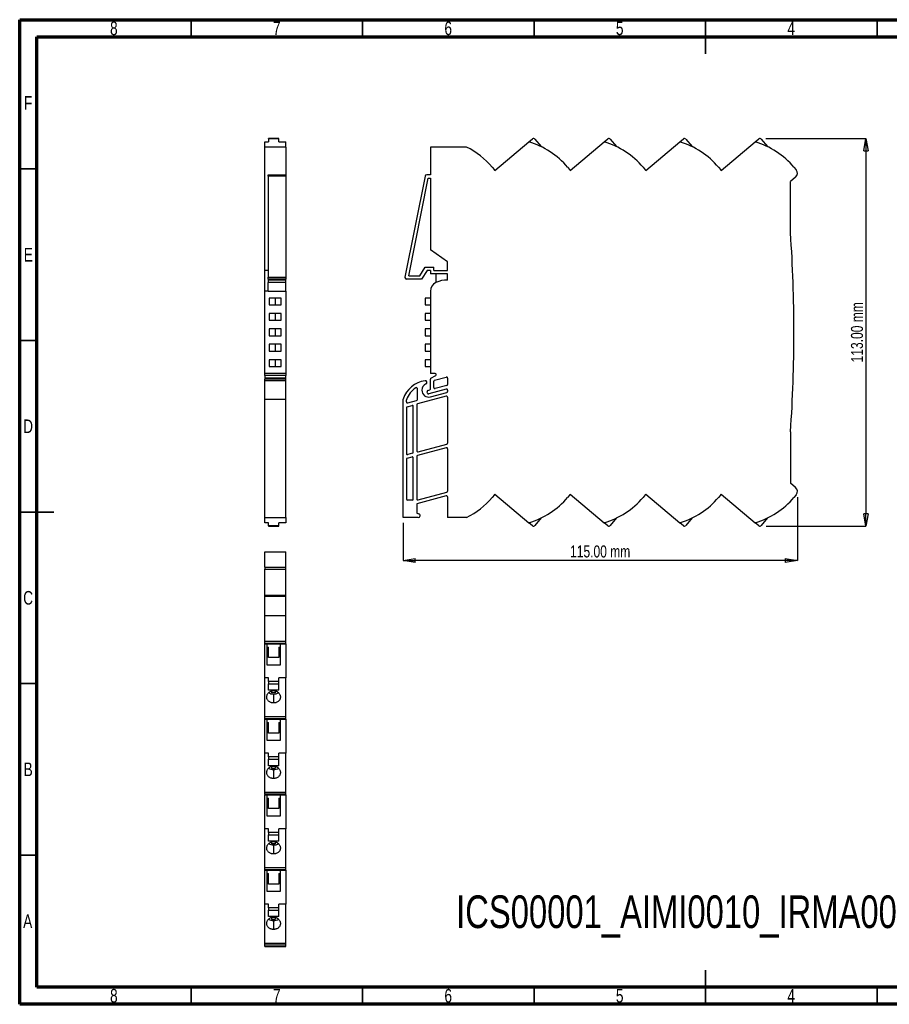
# Model space of a CAD drawing. Header units: millimetres. Extents: x 15 to 419, y 5 to 292.
# Tile 1 of 4: x 15 to 269, y 5 to 292. Entities that reach past the tile are written whole.
import ezdxf

# ---------------------------------------------------------------- set-up
doc = ezdxf.new("R2010")
doc.units = ezdxf.units.MM
doc.header["$PDSIZE"] = -1
doc.styles.add('SLDTEXTSTYLE0', font='TXT', dxfattribs={"width": 0.75})
doc.dimstyles.new('SLDDIMSTYLE0', dxfattribs={"dimtxt": 3.5, "dimasz": 3.556, "dimexe": 0, "dimexo": 0.0625, "dimgap": 0.875, "dimtad": 1, "dimrnd": 1e-09, "dimzin": 12, "dimdsep": 46, "dimtxsty": 'SLDTEXTSTYLE0', "dimblk1": 'CLOSED', "dimblk2": 'CLOSED', "dimsah": 1, "dimcen": 0.09, "dimadec": 0, "dimazin": 3, "dimtfac": 1, "dimtofl": 0, "dimtmove": 0, "dimatfit": 3, "dimldrblk": 'CLOSED', "dimfxl": 1, "dimfrac": 2, "dimtolj": 1, "dimtzin": 12, "dimarcsym": 0})

# ---------------------------------------------------------------- blocks, each defined once
blk = doc.blocks.new('_Closed')
at = {"color": 0, "linetype": 'ByBlock', "lineweight": -2}
for p, q in [((-1, 0.166667), (0, 0)), ((-1, 0.166667), (-1, -0.166667)), ((0, 0), (-1, -0.166667)), ((0, 0), (-1, 0))]:
    blk.add_line(p, q, dxfattribs=at)
blk = doc.blocks.new('*D5')
at = {"color": 0, "linetype": 'Continuous', "lineweight": -2, "transparency": 16777216}
for p, q in [((241.77, 152.81), (241.77, 134.38)), ((126.78, 145.37), (126.78, 134.38)), ((238.22, 134.38), (130.33, 134.38))]:
    blk.add_line(p, q, dxfattribs=at)
at = {"layer": 'Defpoints', "color": 0, "linetype": 'Continuous', "transparency": 16777216}
for p in [(241.77, 152.87), (126.78, 145.44), (126.78, 134.38)]:
    blk.add_point(p, dxfattribs=at)
at = {"color": 0, "linetype": 'Continuous', "lineweight": -2, "transparency": 16777216, "xscale": 3.556, "yscale": 3.556, "zscale": 3.556, "rotation": 180}
blk.add_blockref('_Closed', (126.78, 134.38), dxfattribs=at)
at = {"color": 0, "linetype": 'Continuous', "lineweight": -2, "transparency": 16777216, "xscale": 3.556, "yscale": 3.556, "zscale": 3.556}
blk.add_blockref('_Closed', (241.77, 134.38), dxfattribs=at)
at = {"color": 0, "linetype": 'Continuous', "lineweight": 18, "transparency": 16777216, "insert": (184.27, 138.75), "char_height": 3.5, "attachment_point": 2, "style": 'SLDTEXTSTYLE0'}
blk.add_mtext('\\A1;115.00 mm', dxfattribs=at)
blk = doc.blocks.new('*D6')
at = {"color": 0, "linetype": 'Continuous', "lineweight": -2, "transparency": 16777216}
for p, q in [((232.59, 257.37), (261.78, 257.37)), ((261.78, 253.82), (261.78, 147.94)), ((232.69, 144.38), (261.78, 144.38))]:
    blk.add_line(p, q, dxfattribs=at)
at = {"layer": 'Defpoints', "color": 0, "linetype": 'Continuous', "transparency": 16777216}
for p in [(232.52, 257.37), (232.63, 144.38), (261.78, 144.38)]:
    blk.add_point(p, dxfattribs=at)
at = {"color": 0, "linetype": 'Continuous', "lineweight": -2, "transparency": 16777216, "xscale": 3.556, "yscale": 3.556, "zscale": 3.556}
for p, rotation in [((261.78, 257.37), 90), ((261.78, 144.38), 270)]:
    blk.add_blockref('_Closed', p, dxfattribs=dict(at, rotation=rotation))
at = {"color": 0, "linetype": 'Continuous', "lineweight": 18, "transparency": 16777216, "insert": (257.4, 200.88), "char_height": 3.5, "attachment_point": 2, "rotation": 90, "style": 'SLDTEXTSTYLE0'}
blk.add_mtext('\\A1;113.00 mm', dxfattribs=at)

msp = doc.modelspace()

# ---------------------------------------------------------------- linework, layer by layer
at = {"color": 7, "linetype": 'Continuous', "lineweight": 70}
for p, q in [((15, 5), (15, 292)), ((15, 292), (415, 292)), ((20, 10), (20, 287)), ((20, 287), (410, 287)), ((410, 10), (20, 10)), ((415, 5), (15, 5))]:
    msp.add_line(p, q, dxfattribs=at)
at = {"color": 7, "linetype": 'Continuous', "lineweight": 35}
for p, q in [((65, 287), (65, 292)), ((115, 287), (115, 292)), ((165, 287), (165, 292)), ((215, 292), (215, 282)), ((215, 287), (215, 292)), ((265, 287), (265, 292)), ((20, 248.5), (15, 248.5)), ((20, 198.5), (15, 198.5)), ((15, 148.5), (25, 148.5)), ((20, 148.5), (15, 148.5)), ((20, 98.5), (15, 98.5)), ((20, 48.5), (15, 48.5)), ((215, 5), (215, 15)), ((65, 10), (65, 5)), ((115, 10), (115, 5)), ((165, 10), (165, 5)), ((215, 10), (215, 5)), ((265, 10), (265, 5))]:
    msp.add_line(p, q, dxfattribs=at)
at = {"color": 7, "linetype": 'Continuous', "lineweight": 25}
for p, q in [((86.479, 256.376), (87.529, 256.376)), ((86.479, 254.876), (86.479, 256.376)), ((90.529, 257.371), (87.529, 257.371)), ((87.529, 257.254), (87.529, 257.371)), ((87.529, 257.254), (87.529, 256.376)), ((90.529, 257.254), (87.529, 257.254)), ((90.529, 257.254), (90.529, 257.371)), ((90.529, 256.376), (90.529, 257.254)), ((90.529, 256.376), (92.579, 256.376)), ((92.579, 254.876), (92.579, 256.376)), ((153.552, 248.049), (163.476, 256.376)), ((163.476, 256.376), (164.523, 257.254)), ((165.227, 257.193), (167.076, 254.989)), ((175.552, 248.049), (185.476, 256.376)), ((185.476, 256.376), (186.523, 257.254)), ((187.227, 257.193), (189.076, 254.989)), ((197.552, 248.049), (207.476, 256.376)), ((207.476, 256.376), (208.523, 257.254)), ((209.227, 257.193), (211.076, 254.989)), ((219.552, 248.049), (229.476, 256.376)), ((229.476, 256.376), (230.523, 257.254)), ((231.227, 257.193), (233.076, 254.989)), ((92.579, 254.876), (86.479, 254.876)), ((86.479, 218.876), (86.479, 254.876)), ((92.579, 254.876), (92.579, 246.778)), ((145.308, 254.876), (134.772, 254.876)), ((134.772, 254.876), (134.772, 246.778)), ((152.784, 248.988), (153.427, 248.222)), ((174.784, 248.988), (175.427, 248.222)), ((196.784, 248.988), (197.427, 248.222)), ((218.784, 248.988), (219.427, 248.222)), ((240.784, 248.988), (241.427, 248.222)), ((87.479, 246.778), (92.579, 246.778)), ((87.479, 246.376), (87.479, 246.778)), ((92.579, 246.376), (87.479, 246.376)), ((87.479, 246.376), (87.479, 216.973)), ((92.579, 246.778), (92.579, 246.376)), ((92.579, 246.376), (92.579, 216.973)), ((133.192, 246.376), (127.334, 216.973)), ((128.434, 217.376), (134.092, 245.778)), ((134.772, 246.778), (133.682, 246.778)), ((134.092, 245.778), (134.772, 245.778)), ((134.772, 245.778), (134.772, 224.876)), ((241.242, 246.109), (239.772, 244.876)), ((239.772, 229.876), (239.772, 244.876)), ((139.772, 221.376), (134.772, 224.876)), ((139.772, 218.876), (139.772, 221.376)), ((87.479, 218.876), (86.479, 218.876)), ((86.479, 212.876), (86.479, 218.876)), ((131.66, 217.376), (133.217, 219.876)), ((133.772, 218.876), (132.215, 216.376)), ((133.217, 219.876), (135.772, 219.876)), ((134.772, 218.876), (133.772, 218.876)), ((134.772, 218.876), (134.772, 217.876)), ((135.772, 218.876), (135.772, 219.876)), ((135.772, 218.876), (139.772, 218.876)), ((87.479, 216.973), (92.579, 216.973)), ((87.479, 216.876), (87.479, 216.973)), ((92.579, 216.876), (87.479, 216.876)), ((87.479, 216.376), (87.479, 216.876)), ((92.579, 216.376), (87.479, 216.376)), ((87.479, 216.376), (87.479, 215.376)), ((92.579, 216.122), (87.479, 216.122)), ((92.579, 215.376), (87.479, 215.376)), ((87.479, 212.876), (87.479, 215.376)), ((92.579, 216.973), (92.579, 216.876)), ((92.579, 216.876), (92.579, 216.376)), ((92.579, 216.122), (92.579, 216.376)), ((92.579, 215.376), (92.579, 216.122)), ((92.579, 212.876), (92.579, 215.376)), ((132.215, 216.376), (127.825, 216.376)), ((128.434, 217.376), (131.66, 217.376)), ((139.772, 217.876), (134.772, 217.876)), ((136.372, 217.876), (136.372, 215.376)), ((139.772, 216.122), (139.772, 217.876)), ((87.479, 212.876), (86.479, 212.876)), ((86.479, 188.876), (86.479, 212.876)), ((87.479, 212.876), (92.579, 212.876)), ((92.579, 212.876), (92.579, 188.876)), ((134.772, 212.876), (134.772, 188.876)), ((87.779, 210.876), (87.779, 208.876)), ((89.529, 210.876), (87.779, 210.876)), ((89.529, 210.876), (89.529, 208.876)), ((91.279, 210.876), (89.529, 210.876)), ((91.279, 208.876), (91.279, 210.876)), ((133.272, 210.876), (133.272, 208.876)), ((134.772, 210.876), (133.272, 210.876)), ((87.779, 208.876), (89.529, 208.876)), ((89.529, 208.876), (91.279, 208.876)), ((133.272, 208.876), (134.772, 208.876)), ((87.779, 206.376), (87.779, 204.376)), ((89.529, 206.376), (87.779, 206.376)), ((87.779, 204.376), (89.529, 204.376)), ((89.529, 206.376), (89.529, 204.376)), ((91.279, 206.376), (89.529, 206.376)), ((89.529, 204.376), (91.279, 204.376)), ((91.279, 204.376), (91.279, 206.376)), ((133.272, 206.376), (133.272, 204.376)), ((134.772, 206.376), (133.272, 206.376)), ((133.272, 204.376), (134.772, 204.376)), ((87.779, 201.876), (87.779, 199.876)), ((89.529, 201.876), (87.779, 201.876)), ((89.529, 201.876), (89.529, 199.876)), ((91.279, 201.876), (89.529, 201.876)), ((91.279, 199.876), (91.279, 201.876)), ((133.272, 201.876), (133.272, 199.876)), ((134.772, 201.876), (133.272, 201.876)), ((87.779, 199.876), (89.529, 199.876)), ((89.529, 199.876), (91.279, 199.876)), ((133.272, 199.876), (134.772, 199.876)), ((87.779, 197.376), (87.779, 195.376)), ((89.529, 197.376), (87.779, 197.376)), ((87.779, 195.376), (89.529, 195.376)), ((89.529, 197.376), (89.529, 195.376)), ((91.279, 197.376), (89.529, 197.376)), ((89.529, 195.376), (91.279, 195.376)), ((91.279, 195.376), (91.279, 197.376)), ((133.272, 197.376), (133.272, 195.376)), ((134.772, 197.376), (133.272, 197.376)), ((133.272, 195.376), (134.772, 195.376)), ((87.779, 192.876), (87.779, 190.876)), ((89.529, 192.876), (87.779, 192.876)), ((89.529, 192.876), (89.529, 190.876)), ((91.279, 192.876), (89.529, 192.876)), ((91.279, 190.876), (91.279, 192.876)), ((133.272, 192.876), (133.272, 190.876)), ((134.772, 192.876), (133.272, 192.876)), ((87.779, 190.876), (89.529, 190.876)), ((89.529, 190.876), (91.279, 190.876)), ((133.272, 190.876), (134.772, 190.876)), ((92.579, 188.876), (86.479, 188.876)), ((86.479, 188.316), (86.479, 188.876)), ((92.579, 188.316), (86.479, 188.316)), ((86.479, 188.316), (86.479, 187.519)), ((92.579, 187.519), (86.479, 187.519)), ((86.479, 187.519), (86.479, 187.259)), ((92.579, 187.259), (86.479, 187.259)), ((86.479, 186.78), (86.479, 187.259)), ((92.579, 186.78), (86.479, 186.78)), ((86.479, 186.78), (86.479, 186.774)), ((92.579, 186.774), (86.479, 186.774)), ((86.479, 181.41), (86.479, 186.774)), ((92.579, 188.876), (92.579, 188.316)), ((92.579, 187.519), (92.579, 188.316)), ((92.579, 187.259), (92.579, 187.519)), ((92.579, 186.78), (92.579, 187.259)), ((92.579, 186.774), (92.579, 186.78)), ((92.579, 181.41), (92.579, 186.774)), ((136.152, 188.876), (134.772, 188.876)), ((134.772, 184.352), (134.772, 187.259)), ((134.922, 187.519), (136.302, 188.316)), ((135.772, 184.781), (135.772, 186.625)), ((135.994, 186.914), (139.394, 187.825)), ((139.772, 187.536), (139.772, 185.692)), ((130.972, 181.264), (130.972, 184.452)), ((134.007, 183.917), (134.55, 184.063)), ((139.394, 184.325), (134.266, 182.951)), ((139.55, 185.402), (136.15, 184.491)), ((139.772, 184.036), (139.772, 183.622)), ((86.479, 181.41), (92.579, 181.41)), ((86.479, 146.876), (86.479, 181.41)), ((92.579, 146.876), (92.579, 181.41)), ((126.778, 146.876), (126.778, 181.41)), ((127.778, 180.569), (127.778, 181.24)), ((128.155, 180.279), (130.75, 180.974)), ((139.394, 182.255), (131, 180.006)), ((133.899, 183.164), (133.795, 183.55)), ((134.79, 182.056), (139.55, 183.332)), ((139.772, 181.965), (139.772, 168.586)), ((127.778, 178.912), (127.778, 165.533)), ((128, 179.202), (129.4, 179.577)), ((129.778, 165.908), (129.778, 179.287)), ((130.778, 179.716), (130.778, 166.337)), ((239.772, 171.876), (239.772, 156.876)), ((139.394, 167.22), (131, 164.97)), ((131.155, 166.047), (139.55, 168.297)), ((139.772, 166.93), (139.772, 154.551)), ((127.778, 163.877), (127.778, 152.211)), ((128, 164.167), (129.4, 164.542)), ((129.555, 165.619), (128.155, 165.243)), ((129.778, 152.211), (129.778, 164.252)), ((130.778, 164.681), (130.778, 152.302)), ((241.242, 155.642), (239.772, 156.876)), ((139.394, 153.184), (130.778, 150.876)), ((131.155, 152.012), (139.55, 154.261)), ((139.772, 152.895), (139.772, 146.876)), ((153.427, 153.529), (152.784, 152.763)), ((153.552, 153.702), (163.476, 145.376)), ((175.427, 153.529), (174.784, 152.763)), ((175.552, 153.702), (185.476, 145.376)), ((197.427, 153.529), (196.784, 152.763)), ((197.552, 153.702), (207.476, 145.376)), ((219.427, 153.529), (218.784, 152.763)), ((219.552, 153.702), (229.476, 145.376)), ((241.427, 153.529), (240.784, 152.763)), ((129.478, 151.911), (128.078, 151.911)), ((130.778, 150.876), (130.778, 148.144)), ((86.479, 146.876), (92.579, 146.876)), ((86.479, 145.376), (86.479, 146.876)), ((92.579, 146.876), (92.579, 145.376)), ((131.212, 146.876), (126.778, 146.876)), ((130.778, 148.144), (131.358, 147.988)), ((145.308, 146.876), (139.772, 146.876)), ((167.076, 146.762), (165.227, 144.559)), ((189.076, 146.762), (187.227, 144.559)), ((211.076, 146.762), (209.227, 144.559)), ((233.076, 146.762), (231.227, 144.559)), ((87.529, 145.376), (86.479, 145.376)), ((87.529, 144.497), (87.529, 145.376)), ((90.529, 144.497), (87.529, 144.497)), ((87.529, 144.497), (87.529, 144.38)), ((87.529, 144.38), (90.529, 144.38)), ((92.579, 145.376), (90.529, 145.376)), ((90.529, 144.497), (90.529, 145.376)), ((90.529, 144.38), (90.529, 144.497)), ((164.523, 144.497), (163.476, 145.376)), ((186.523, 144.497), (185.476, 145.376)), ((208.523, 144.497), (207.476, 145.376)), ((230.523, 144.497), (229.476, 145.376)), ((86.479, 136.857), (92.579, 136.857)), ((86.479, 132.423), (86.479, 136.857)), ((92.579, 132.423), (92.579, 136.857)), ((86.479, 132.423), (92.579, 132.423)), ((86.479, 132.423), (86.479, 131.857)), ((92.579, 131.857), (92.579, 132.423)), ((86.479, 131.857), (92.579, 131.857)), ((86.479, 124.24), (86.479, 131.857)), ((92.579, 124.24), (92.579, 131.857)), ((86.479, 124.24), (92.579, 124.24)), ((86.479, 123.863), (86.479, 124.24)), ((92.579, 123.863), (86.479, 123.863)), ((86.479, 118.327), (86.479, 123.863)), ((92.579, 123.863), (92.579, 124.24)), ((92.579, 118.327), (92.579, 123.863)), ((86.479, 118.327), (92.579, 118.327)), ((86.479, 110.851), (86.479, 118.327)), ((92.579, 110.851), (92.579, 118.327)), ((86.479, 110.851), (92.579, 110.851)), ((86.479, 110.208), (86.479, 110.851)), ((92.579, 110.208), (86.479, 110.208)), ((86.479, 110.208), (86.479, 110.082)), ((86.479, 100.159), (86.479, 110.082)), ((86.479, 110.082), (87.029, 110.082)), ((87.029, 110.082), (87.029, 103.967)), ((87.029, 110.082), (91.029, 110.082)), ((87.029, 109.131), (87.529, 109.131)), ((87.529, 106.067), (87.529, 109.131)), ((90.529, 109.131), (90.529, 106.067)), ((90.529, 109.131), (91.029, 109.131)), ((91.029, 103.967), (91.029, 110.082)), ((91.029, 110.082), (92.579, 110.082)), ((92.579, 110.208), (92.579, 110.851)), ((92.579, 110.082), (92.579, 110.208)), ((92.579, 110.082), (92.579, 100.159)), ((87.029, 103.967), (91.029, 103.967)), ((90.529, 106.067), (87.529, 106.067)), ((87.529, 100.159), (86.479, 100.159)), ((86.479, 88.851), (86.479, 100.159)), ((87.529, 99.112), (87.529, 100.159)), ((90.529, 99.112), (87.529, 99.112)), ((87.529, 99.112), (87.529, 98.408)), ((87.529, 98.408), (90.529, 98.408)), ((87.529, 96.559), (87.529, 98.408)), ((92.579, 100.159), (90.529, 100.159)), ((90.529, 99.112), (90.529, 100.159)), ((90.529, 98.408), (90.529, 99.112)), ((90.529, 96.559), (90.529, 98.408)), ((92.579, 88.851), (92.579, 100.159)), ((90.529, 96.559), (87.529, 96.559)), ((88.529, 95.761), (88.529, 96.404)), ((89.529, 95.761), (88.529, 95.761)), ((89.029, 95.44), (89.029, 92.831)), ((89.529, 96.404), (89.529, 95.761)), ((86.479, 88.851), (92.579, 88.851)), ((86.479, 88.208), (86.479, 88.851)), ((92.579, 88.208), (86.479, 88.208)), ((86.479, 88.208), (86.479, 88.082)), ((86.479, 78.159), (86.479, 88.082)), ((86.479, 88.082), (87.029, 88.082)), ((87.029, 88.082), (87.029, 81.967)), ((87.029, 88.082), (91.029, 88.082)), ((87.029, 87.131), (87.529, 87.131)), ((87.529, 84.067), (87.529, 87.131)), ((90.529, 87.131), (90.529, 84.067)), ((90.529, 87.131), (91.029, 87.131)), ((91.029, 81.967), (91.029, 88.082)), ((91.029, 88.082), (92.579, 88.082)), ((92.579, 88.208), (92.579, 88.851)), ((92.579, 88.082), (92.579, 88.208)), ((92.579, 88.082), (92.579, 78.159)), ((90.529, 84.067), (87.529, 84.067)), ((87.029, 81.967), (91.029, 81.967)), ((87.529, 78.159), (86.479, 78.159)), ((86.479, 66.851), (86.479, 78.159)), ((87.529, 77.112), (87.529, 78.159)), ((92.579, 78.159), (90.529, 78.159)), ((90.529, 77.112), (90.529, 78.159)), ((92.579, 66.851), (92.579, 78.159)), ((87.529, 77.112), (87.529, 76.408)), ((90.529, 77.112), (87.529, 77.112)), ((87.529, 76.408), (90.529, 76.408)), ((87.529, 74.559), (87.529, 76.408)), ((90.529, 76.408), (90.529, 77.112)), ((90.529, 74.559), (90.529, 76.408)), ((90.529, 74.559), (87.529, 74.559)), ((88.529, 73.761), (88.529, 74.404)), ((89.529, 73.761), (88.529, 73.761)), ((89.029, 73.44), (89.029, 70.831)), ((89.529, 74.404), (89.529, 73.761)), ((86.479, 66.851), (92.579, 66.851)), ((86.479, 66.208), (86.479, 66.851)), ((92.579, 66.208), (86.479, 66.208)), ((86.479, 66.208), (86.479, 66.082)), ((86.479, 56.159), (86.479, 66.082)), ((86.479, 66.082), (87.029, 66.082)), ((87.029, 66.082), (87.029, 59.967)), ((87.029, 66.082), (91.029, 66.082)), ((91.029, 59.967), (91.029, 66.082)), ((91.029, 66.082), (92.579, 66.082)), ((92.579, 66.208), (92.579, 66.851)), ((92.579, 66.082), (92.579, 66.208)), ((92.579, 66.082), (92.579, 56.159)), ((87.029, 65.131), (87.529, 65.131)), ((87.529, 62.067), (87.529, 65.131)), ((90.529, 65.131), (90.529, 62.067)), ((90.529, 65.131), (91.029, 65.131)), ((90.529, 62.067), (87.529, 62.067)), ((87.029, 59.967), (91.029, 59.967)), ((87.529, 56.159), (86.479, 56.159)), ((86.479, 44.851), (86.479, 56.159)), ((87.529, 55.112), (87.529, 56.159)), ((90.529, 55.112), (87.529, 55.112)), ((87.529, 55.112), (87.529, 54.408)), ((92.579, 56.159), (90.529, 56.159)), ((90.529, 55.112), (90.529, 56.159)), ((90.529, 54.408), (90.529, 55.112)), ((92.579, 44.851), (92.579, 56.159)), ((87.529, 54.408), (90.529, 54.408)), ((87.529, 52.559), (87.529, 54.408)), ((90.529, 52.559), (87.529, 52.559)), ((88.529, 51.761), (88.529, 52.404)), ((89.529, 51.761), (88.529, 51.761)), ((89.529, 52.404), (89.529, 51.761)), ((90.529, 52.559), (90.529, 54.408)), ((89.029, 51.44), (89.029, 48.831)), ((86.479, 44.851), (92.579, 44.851)), ((86.479, 44.208), (86.479, 44.851)), ((92.579, 44.208), (86.479, 44.208)), ((86.479, 44.208), (86.479, 44.082)), ((86.479, 34.159), (86.479, 44.082)), ((86.479, 44.082), (87.029, 44.082)), ((87.029, 44.082), (87.029, 37.967)), ((87.029, 44.082), (91.029, 44.082)), ((87.029, 43.131), (87.529, 43.131)), ((87.529, 40.067), (87.529, 43.131)), ((90.529, 43.131), (90.529, 40.067)), ((90.529, 43.131), (91.029, 43.131)), ((91.029, 37.967), (91.029, 44.082)), ((91.029, 44.082), (92.579, 44.082)), ((92.579, 44.208), (92.579, 44.851)), ((92.579, 44.082), (92.579, 44.208)), ((92.579, 44.082), (92.579, 34.159)), ((87.029, 37.967), (91.029, 37.967)), ((90.529, 40.067), (87.529, 40.067)), ((87.529, 34.159), (86.479, 34.159)), ((86.479, 22.851), (86.479, 34.159)), ((87.529, 33.112), (87.529, 34.159)), ((90.529, 33.112), (87.529, 33.112)), ((87.529, 33.112), (87.529, 32.408)), ((87.529, 32.408), (90.529, 32.408)), ((87.529, 30.559), (87.529, 32.408)), ((92.579, 34.159), (90.529, 34.159)), ((90.529, 33.112), (90.529, 34.159)), ((90.529, 32.408), (90.529, 33.112)), ((90.529, 30.559), (90.529, 32.408)), ((92.579, 22.851), (92.579, 34.159)), ((90.529, 30.559), (87.529, 30.559)), ((88.529, 29.761), (88.529, 30.404)), ((89.529, 29.761), (88.529, 29.761)), ((89.029, 29.44), (89.029, 26.831)), ((89.529, 30.404), (89.529, 29.761)), ((86.479, 22.851), (92.579, 22.851)), ((86.479, 22.208), (86.479, 22.851)), ((92.579, 22.208), (86.479, 22.208)), ((86.479, 21.857), (86.479, 22.208)), ((86.479, 21.857), (92.579, 21.857)), ((92.579, 22.208), (92.579, 22.851)), ((92.579, 21.857), (92.579, 22.208))]:
    msp.add_line(p, q, dxfattribs=at)
for centre, radius, start, end in [((156.93, 234.007), 23.306, 40, 73.68963), ((164.844, 256.871), 0.5, 40, 130), ((178.93, 234.007), 23.306, 40, 73.68963), ((186.844, 256.871), 0.5, 40, 130), ((200.93, 234.007), 23.306, 40, 73.68963), ((208.844, 256.871), 0.5, 40, 130), ((222.93, 234.007), 23.306, 40, 73.68963), ((230.844, 256.871), 0.5, 40, 130), ((134.93, 234.007), 23.306, 40, 63.55911), ((152.278, 247.258), 1.5, 31.81832, 40), ((174.278, 247.258), 1.5, 31.81832, 40), ((196.278, 247.258), 1.5, 31.81832, 40), ((218.278, 247.258), 1.5, 31.81832, 40), ((240.278, 247.258), 1.5, 310, 40), ((133.682, 246.278), 0.5, 90, 168.73323), ((-180.228, 200.876), 421, 0, 3.94987), ((127.825, 216.876), 0.5, 168.73323, 180), ((127.825, 216.876), 0.5, 180, 270), ((137.525, 212.876), 2.753, 114.76151, 180), ((139.772, 208.004), 8.118, 90, 114.76151), ((-180.228, 200.876), 421, 356.05013, 0), ((134.36, 178.859), 8, 98.34253, 161.4073), ((133.272, 186.28), 0.5, 293.57818, 98.34253), ((135.072, 187.259), 0.3, 120, 180), ((136.072, 186.625), 0.3, 105, 180), ((136.152, 188.576), 0.3, 300, 90), ((139.472, 187.536), 0.3, 360, 105), ((134.36, 178.859), 7, 123.39958, 160.11096), ((130.672, 184.452), 0.3, 0, 123.39958), ((134.272, 183.988), 2, 113.57818, 180), ((134.272, 183.988), 2, 180, 285), ((134.085, 183.628), 0.3, 105, 180), ((134.472, 184.352), 0.3, 285, 0), ((136.072, 184.781), 0.3, 180, 285), ((139.472, 184.036), 0.3, 360, 105), ((139.472, 185.692), 0.3, 285, 0), ((130.672, 181.264), 0.3, 285, 0), ((134.085, 183.628), 0.3, 180, 195), ((134.188, 183.241), 0.3, 195, 285), ((139.472, 181.965), 0.3, 0, 105), ((139.472, 183.622), 0.3, 285, 0), ((128.078, 180.569), 0.3, 180, 285), ((128.078, 178.912), 0.3, 105, 180), ((129.478, 179.287), 0.3, 0, 105), ((131.078, 179.716), 0.3, 105, 180), ((139.472, 166.93), 0.3, 0, 105), ((139.472, 168.586), 0.3, 285, 0), ((128.078, 165.533), 0.3, 180, 285), ((128.078, 163.877), 0.3, 105, 180), ((129.478, 164.252), 0.3, 0, 105), ((129.478, 165.908), 0.3, 285, 0), ((131.078, 166.337), 0.3, 180, 285), ((131.078, 164.681), 0.3, 105, 180), ((240.278, 154.493), 1.5, 320, 50), ((128.078, 152.211), 0.3, 180, 270), ((129.478, 152.211), 0.3, 270, 0), ((131.078, 152.302), 0.3, 180, 285), ((139.472, 152.895), 0.3, 0, 105), ((139.472, 154.551), 0.3, 285, 0), ((134.93, 167.744), 23.306, 296.44089, 320), ((152.278, 154.493), 1.5, 320, 328.18168), ((156.93, 167.744), 23.306, 286.31037, 320), ((174.278, 154.493), 1.5, 320, 328.18168), ((178.93, 167.744), 23.306, 286.31037, 320), ((196.278, 154.493), 1.5, 320, 328.18168), ((200.93, 167.744), 23.306, 286.31037, 320), ((218.278, 154.493), 1.5, 320, 328.18168), ((222.93, 167.744), 23.306, 286.31037, 320), ((131.212, 147.441), 0.566, 270, 75), ((164.844, 144.88), 0.5, 230, 320), ((186.844, 144.88), 0.5, 230, 320), ((208.844, 144.88), 0.5, 230, 320), ((230.844, 144.88), 0.5, 230, 320), ((88.976, 98.075), 2.635, 237.99751, 271.1544), ((89.091, 98.045), 2.606, 268.64066, 302.01113), ((88.976, 76.075), 2.635, 237.99751, 271.1544), ((89.091, 76.045), 2.606, 268.64066, 302.01113), ((88.976, 54.075), 2.635, 237.99751, 271.1544), ((89.091, 54.045), 2.606, 268.64066, 302.01113), ((88.976, 32.075), 2.635, 237.99751, 271.1544), ((89.091, 32.045), 2.606, 268.64066, 302.01113)]:
    msp.add_arc(centre, radius, start, end, dxfattribs=at)
for points, knots in [([(89.029, 92.831), (88.984, 92.831), (88.894, 92.833), (88.76, 92.844), (88.628, 92.863), (88.497, 92.889), (88.369, 92.922), (88.161, 92.989), (87.885, 93.115), (87.581, 93.334), (87.335, 93.6), (87.156, 93.902), (87.049, 94.231), (87.017, 94.574), (87.057, 94.921), (87.17, 95.259), (87.349, 95.578), (87.594, 95.864), (87.892, 96.107), (88.204, 96.272), (88.497, 96.372), (88.761, 96.427), (88.94, 96.433), (89.029, 96.437)], [0, 0, 0, 0, 0.02103, 0.0418651, 0.0626055, 0.0833524, 0.1042072, 0.1252697, 0.1875737, 0.2502062, 0.3126382, 0.3751188, 0.437347, 0.5000889, 0.5625201, 0.6250468, 0.6877897, 0.7499345, 0.8128897, 0.8748088, 0.9169149, 0.9583486, 1, 1, 1, 1]), ([(89.029, 96.437), (89.074, 96.436), (89.164, 96.434), (89.297, 96.421), (89.429, 96.399), (89.559, 96.369), (89.687, 96.329), (89.833, 96.275), (89.992, 96.199), (90.216, 96.065), (90.466, 95.863), (90.71, 95.577), (90.889, 95.259), (91.001, 94.921), (91.041, 94.574), (91.009, 94.231), (90.902, 93.902), (90.725, 93.6), (90.478, 93.335), (90.174, 93.116), (89.859, 92.971), (89.564, 92.886), (89.299, 92.839), (89.119, 92.833), (89.029, 92.831)], [0, 0, 0, 0, 0.0209156, 0.0416666, 0.0623641, 0.0831198, 0.1040449, 0.1252476, 0.156319, 0.187813, 0.2502659, 0.3124297, 0.3752069, 0.4376787, 0.5000698, 0.5627208, 0.6248747, 0.6875679, 0.7497422, 0.8123945, 0.8747333, 0.9166464, 0.9581315, 1, 1, 1, 1]), ([(89.029, 70.831), (88.984, 70.831), (88.894, 70.833), (88.76, 70.844), (88.628, 70.863), (88.497, 70.889), (88.369, 70.922), (88.161, 70.989), (87.885, 71.115), (87.581, 71.334), (87.335, 71.6), (87.156, 71.902), (87.049, 72.231), (87.017, 72.574), (87.057, 72.921), (87.17, 73.259), (87.349, 73.578), (87.594, 73.864), (87.892, 74.107), (88.204, 74.272), (88.497, 74.372), (88.761, 74.427), (88.94, 74.433), (89.029, 74.437)], [0, 0, 0, 0, 0.02103, 0.0418651, 0.0626055, 0.0833524, 0.1042072, 0.1252697, 0.1875737, 0.2502062, 0.3126382, 0.3751188, 0.437347, 0.5000889, 0.5625201, 0.6250468, 0.6877897, 0.7499345, 0.8128897, 0.8748088, 0.9169149, 0.9583486, 1, 1, 1, 1]), ([(89.029, 74.437), (89.074, 74.436), (89.164, 74.434), (89.297, 74.421), (89.429, 74.399), (89.559, 74.369), (89.687, 74.329), (89.833, 74.275), (89.992, 74.199), (90.216, 74.065), (90.466, 73.863), (90.71, 73.577), (90.889, 73.259), (91.001, 72.921), (91.041, 72.574), (91.009, 72.231), (90.902, 71.902), (90.725, 71.6), (90.478, 71.335), (90.174, 71.116), (89.859, 70.971), (89.564, 70.886), (89.299, 70.839), (89.119, 70.833), (89.029, 70.831)], [0, 0, 0, 0, 0.02091558, 0.04166659, 0.06236405, 0.08311985, 0.10404493, 0.12524758, 0.15631896, 0.18781298, 0.25026593, 0.31242972, 0.37520694, 0.43767869, 0.50006976, 0.56272082, 0.62487474, 0.68756788, 0.74974217, 0.81239454, 0.87473327, 0.91664636, 0.95813155, 1, 1, 1, 1]), ([(89.029, 48.831), (88.984, 48.831), (88.894, 48.833), (88.76, 48.844), (88.628, 48.863), (88.497, 48.889), (88.369, 48.922), (88.161, 48.989), (87.885, 49.115), (87.581, 49.334), (87.335, 49.6), (87.156, 49.902), (87.049, 50.231), (87.017, 50.574), (87.057, 50.921), (87.17, 51.259), (87.349, 51.578), (87.594, 51.864), (87.892, 52.107), (88.204, 52.272), (88.497, 52.372), (88.761, 52.427), (88.94, 52.433), (89.029, 52.437)], [0, 0, 0, 0, 0.02103, 0.0418651, 0.0626055, 0.0833524, 0.1042072, 0.1252697, 0.1875737, 0.2502062, 0.3126382, 0.3751188, 0.437347, 0.5000889, 0.5625201, 0.6250468, 0.6877897, 0.7499345, 0.8128897, 0.8748088, 0.9169149, 0.9583486, 1, 1, 1, 1]), ([(89.029, 52.437), (89.074, 52.436), (89.164, 52.434), (89.297, 52.421), (89.429, 52.399), (89.559, 52.369), (89.687, 52.329), (89.833, 52.275), (89.992, 52.199), (90.216, 52.065), (90.466, 51.863), (90.71, 51.577), (90.889, 51.259), (91.001, 50.921), (91.041, 50.574), (91.009, 50.231), (90.902, 49.902), (90.725, 49.6), (90.478, 49.335), (90.174, 49.116), (89.859, 48.971), (89.564, 48.886), (89.299, 48.839), (89.119, 48.833), (89.029, 48.831)], [0, 0, 0, 0, 0.0209156, 0.0416666, 0.0623641, 0.0831198, 0.1040449, 0.1252476, 0.156319, 0.187813, 0.2502659, 0.3124297, 0.3752069, 0.4376787, 0.5000698, 0.5627208, 0.6248747, 0.6875679, 0.7497422, 0.8123945, 0.8747333, 0.9166464, 0.9581315, 1, 1, 1, 1]), ([(89.029, 26.831), (88.984, 26.831), (88.894, 26.833), (88.76, 26.844), (88.628, 26.863), (88.497, 26.889), (88.369, 26.922), (88.161, 26.989), (87.885, 27.115), (87.581, 27.334), (87.335, 27.6), (87.156, 27.902), (87.049, 28.231), (87.017, 28.574), (87.057, 28.921), (87.17, 29.259), (87.349, 29.578), (87.594, 29.864), (87.892, 30.107), (88.204, 30.272), (88.497, 30.372), (88.761, 30.427), (88.94, 30.433), (89.029, 30.437)], [0, 0, 0, 0, 0.02103, 0.0418651, 0.0626055, 0.0833524, 0.1042072, 0.1252697, 0.1875737, 0.2502062, 0.3126382, 0.3751188, 0.437347, 0.5000889, 0.5625201, 0.6250468, 0.6877897, 0.7499345, 0.8128897, 0.8748088, 0.9169149, 0.9583486, 1, 1, 1, 1]), ([(89.029, 30.437), (89.074, 30.436), (89.164, 30.434), (89.297, 30.421), (89.429, 30.399), (89.559, 30.369), (89.687, 30.329), (89.833, 30.275), (89.992, 30.199), (90.216, 30.065), (90.466, 29.863), (90.71, 29.577), (90.889, 29.259), (91.001, 28.921), (91.041, 28.574), (91.009, 28.231), (90.902, 27.902), (90.725, 27.6), (90.478, 27.335), (90.174, 27.116), (89.859, 26.971), (89.564, 26.886), (89.299, 26.839), (89.119, 26.833), (89.029, 26.831)], [0, 0, 0, 0, 0.02091558, 0.04166659, 0.06236405, 0.08311985, 0.10404493, 0.12524758, 0.15631896, 0.18781298, 0.25026593, 0.31242972, 0.37520694, 0.43767869, 0.50006976, 0.56272082, 0.62487474, 0.68756788, 0.74974217, 0.81239454, 0.87473327, 0.91664636, 0.95813155, 1, 1, 1, 1])]:
    msp.add_open_spline(points, degree=3, knots=knots, dxfattribs=at)

# ---------------------------------------------------------------- texts
at = {"color": 7, "linetype": 'Continuous', "lineweight": 0, "attachment_point": 2, "style": 'SLDTEXTSTYLE0'}
for s, insert, char_height in [('8', (42.46, 291.471), 3.969), ('7', (89.96, 291.471), 3.969), ('6', (139.96, 291.471), 3.969), ('5', (189.96, 291.471), 3.969), ('4', (239.96, 291.471), 3.969), ('F', (17.458, 269.721), 3.969), ('E', (17.508, 225.471), 3.969), ('D', (17.453, 175.471), 3.969), ('C', (17.459, 125.471), 3.969), ('B', (17.471, 75.471), 3.969), ('ICS00001_AIMI0010_IRMA0001_ITMA0001_IAMA0001', (261.481, 36.747), 9.525), ('A', (17.34, 31.221), 3.969), ('8', (42.46, 9.471), 3.969), ('7', (89.96, 9.471), 3.969), ('6', (139.96, 9.471), 3.969), ('5', (189.96, 9.471), 3.969), ('4', (239.96, 9.471), 3.969)]:
    msp.add_mtext(s, dxfattribs=dict(at, insert=insert, char_height=char_height))

# ---------------------------------------------------------------- dimensions: what is measured, and where the dimension line sits
at = {"color": 7, "linetype": 'Continuous', "lineweight": 18}
dim = msp.add_linear_dim(base=(261.778, 144.38), p1=(232.524, 257.371), p2=(232.629, 144.38), angle=90, text='113.00 mm', dimstyle='SLDDIMSTYLE0', override={"dimzin": 4, "dimpost": ''}, dxfattribs=at)
dim.commit()
dim.dimension.update_dxf_attribs({"geometry": '*D6', "text_midpoint": (261.778, 200.876), "dimtype": 160})
dim = msp.add_linear_dim(base=(126.778, 134.38), p1=(241.772, 152.874), p2=(126.778, 145.435), text='115.00 mm', dimstyle='SLDDIMSTYLE0', override={"dimzin": 4}, dxfattribs=at)
dim.commit()
dim.dimension.update_dxf_attribs({"geometry": '*D5', "text_midpoint": (184.275, 134.38), "dimtype": 160})

doc.saveas('drawing.dxf')
